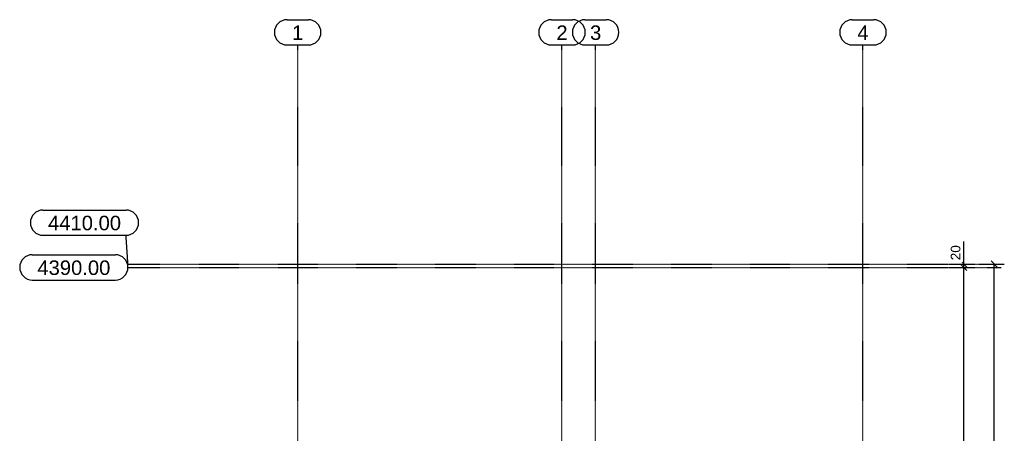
# Model space of a CAD drawing. Header units: millimetres. Extents: x 25 to 224619, y 20 to 11454.
# Tile 66 of 105: x 147364 to 153216, y 4836 to 7290. Entities that reach past the tile are written whole.
import ezdxf

# ---------------------------------------------------------------- set-up
doc = ezdxf.new("R2010")
doc.units = ezdxf.units.MM
doc.linetypes.add('DXK_LINE_DOT3', pattern=[5.9187, 2.979, -0.9799, 0.9799, -0.9799])
doc.layers.add('COTATIONS', color=7, linetype='Continuous')
doc.layers.add('MAILLAGE', color=7, linetype='Continuous')
doc.styles.add('Arial', font='arial.ttf', dxfattribs={"height": 0.2})

# ---------------------------------------------------------------- blocks, each defined once
blk = doc.blocks.new('GridLine-1649644-24725 - 24455')
at = {"layer": 'MAILLAGE', "color": 7, "linetype": 'Continuous'}
for p, q in [((150523.8, 7290.3), (150650.5, 7290.3)), ((150523.8, 7140.3), (150650.5, 7140.3)), ((150523.8, 600), (150650.5, 600)), ((150523.8, 450), (150650.5, 450))]:
    blk.add_line(p, q, dxfattribs=at)
at = {"layer": 'MAILLAGE', "color": 7, "linetype": 'DXK_LINE_DOT3'}
blk.add_line((150587.1, 600), (150587.1, 7140.3), dxfattribs=at)
at = {"layer": 'MAILLAGE', "color": 7, "linetype": 'Continuous'}
for centre, start, end in [((150523.8, 7215.3), 90, 270), ((150650.5, 7215.3), 270, 90), ((150523.8, 525), 90, 270), ((150650.5, 525), 270, 90)]:
    blk.add_arc(centre, 75, start, end, dxfattribs=at)
at = {"layer": 'MAILLAGE', "color": 7, "linetype": 'Continuous', "style": 'Arial'}
for p in [(150553.8, 7170.3), (150553.8, 480)]:
    blk.add_text('2', height=86, dxfattribs=at).set_placement(p)
blk = doc.blocks.new('GridLine-1649644-24726 - 24455')
at = {"layer": 'MAILLAGE', "color": 7, "linetype": 'Continuous'}
for p, q in [((150723.8, 7290.3), (150850.5, 7290.3)), ((150723.8, 7140.3), (150850.5, 7140.3)), ((150723.8, 600), (150850.5, 600)), ((150723.8, 450), (150850.5, 450))]:
    blk.add_line(p, q, dxfattribs=at)
at = {"layer": 'MAILLAGE', "color": 7, "linetype": 'DXK_LINE_DOT3'}
blk.add_line((150787.1, 600), (150787.1, 7140.3), dxfattribs=at)
at = {"layer": 'MAILLAGE', "color": 7, "linetype": 'Continuous'}
for centre, start, end in [((150723.8, 7215.3), 90, 270), ((150850.5, 7215.3), 270, 90), ((150723.8, 525), 90, 270), ((150850.5, 525), 270, 90)]:
    blk.add_arc(centre, 75, start, end, dxfattribs=at)
at = {"layer": 'MAILLAGE', "color": 7, "linetype": 'Continuous', "style": 'Arial'}
for p in [(150753.8, 7170.3), (150753.8, 480)]:
    blk.add_text('3', height=86, dxfattribs=at).set_placement(p)
blk = doc.blocks.new('GridLine-1649644-24724 - 24455')
at = {"layer": 'MAILLAGE', "color": 7, "linetype": 'Continuous'}
for p, q in [((148952.8, 7290.3), (149079.5, 7290.3)), ((148952.8, 7140.3), (149079.5, 7140.3)), ((148952.8, 600), (149079.5, 600)), ((148952.8, 450), (149079.5, 450))]:
    blk.add_line(p, q, dxfattribs=at)
at = {"layer": 'MAILLAGE', "color": 7, "linetype": 'DXK_LINE_DOT3'}
blk.add_line((149016.1, 600), (149016.1, 7140.3), dxfattribs=at)
at = {"layer": 'MAILLAGE', "color": 7, "linetype": 'Continuous'}
for centre, start, end in [((148952.8, 7215.3), 90, 270), ((149079.5, 7215.3), 270, 90), ((148952.8, 525), 90, 270), ((149079.5, 525), 270, 90)]:
    blk.add_arc(centre, 75, start, end, dxfattribs=at)
at = {"layer": 'MAILLAGE', "color": 7, "linetype": 'Continuous', "style": 'Arial'}
for p in [(148982.8, 7170.3), (148982.8, 480)]:
    blk.add_text('1', height=86, dxfattribs=at).set_placement(p)
blk = doc.blocks.new('GridLine-1649644-24727 - 24455')
at = {"layer": 'MAILLAGE', "color": 7, "linetype": 'Continuous'}
for p, q in [((152312.8, 7290.3), (152439.5, 7290.3)), ((152312.8, 7140.3), (152439.5, 7140.3)), ((152312.8, 600), (152439.5, 600)), ((152312.8, 450), (152439.5, 450))]:
    blk.add_line(p, q, dxfattribs=at)
at = {"layer": 'MAILLAGE', "color": 7, "linetype": 'DXK_LINE_DOT3'}
blk.add_line((152376.2, 600), (152376.2, 7140.3), dxfattribs=at)
at = {"layer": 'MAILLAGE', "color": 7, "linetype": 'Continuous'}
for centre, start, end in [((152312.8, 7215.3), 90, 270), ((152439.5, 7215.3), 270, 90), ((152312.8, 525), 90, 270), ((152439.5, 525), 270, 90)]:
    blk.add_arc(centre, 75, start, end, dxfattribs=at)
at = {"layer": 'MAILLAGE', "color": 7, "linetype": 'Continuous', "style": 'Arial'}
for p in [(152342.8, 7170.3), (152342.8, 480)]:
    blk.add_text('4', height=86, dxfattribs=at).set_placement(p)
blk = doc.blocks.new('GridLine-1649644-24856 - 24455')
at = {"layer": 'MAILLAGE', "color": 7, "linetype": 'Continuous'}
for p, q in [((147438.8, 5895.3), (147932.4, 5895.3)), ((147438.8, 5745.3), (147932.4, 5745.3))]:
    blk.add_line(p, q, dxfattribs=at)
at = {"layer": 'MAILLAGE', "color": 7, "linetype": 'DXK_LINE_DOT3'}
blk.add_line((148007.4, 5820.3), (153196.7, 5820.3), dxfattribs=at)
at = {"layer": 'MAILLAGE', "color": 7, "linetype": 'Continuous'}
for centre, start, end in [((147438.8, 5820.3), 90, 270), ((147932.4, 5820.3), 270, 90)]:
    blk.add_arc(centre, 75, start, end, dxfattribs=at)
at = {"layer": 'MAILLAGE', "color": 7, "linetype": 'Continuous', "style": 'Arial'}
blk.add_text('4390.00', height=85.96, dxfattribs=at).set_placement((147468.8, 5775.3))
blk = doc.blocks.new('GridLine-1649644-24857 - 24455')
at = {"layer": 'MAILLAGE', "color": 7, "linetype": 'Continuous'}
for p, q in [((147502.2, 6160.8), (147995.8, 6160.8)), ((147502.2, 6010.8), (147995.8, 6010.8))]:
    blk.add_line(p, q, dxfattribs=at)
at = {"layer": 'MAILLAGE', "color": 7, "linetype": 'DXK_LINE_DOT3'}
for q in [(147995.8, 6010.8), (153196.7, 5840.3)]:
    blk.add_line((148007.4, 5840.3), q, dxfattribs=at)
at = {"layer": 'MAILLAGE', "color": 7, "linetype": 'Continuous'}
for centre, start, end in [((147502.2, 6085.8), 90, 270), ((147995.8, 6085.8), 270, 90)]:
    blk.add_arc(centre, 75, start, end, dxfattribs=at)
at = {"layer": 'MAILLAGE', "color": 7, "linetype": 'Continuous', "style": 'Arial'}
blk.add_text('4410.00', height=85.96, dxfattribs=at).set_placement((147532.2, 6040.8))
blk = doc.blocks.new('StraightDimension-1649644-36927 - 24455')
at = {"layer": 'COTATIONS', "color": 7, "linetype": 'Continuous'}
for p, q in [((153174.2, 5822.3), (153138.2, 5858.3)), ((153066.2, 5840.3), (153216.2, 5840.3)), ((153156.2, 1410.3), (153156.2, 5840.3)), ((153066.2, 1410.3), (153216.2, 1410.3)), ((153138.2, 1428.3), (153174.2, 1392.3))]:
    blk.add_line(p, q, dxfattribs=at)
at = {"color": 0}
blk.add_wipeout([(153147.2, 3726.2), (153063.2, 3726.2), (153063.2, 3524.4), (153147.2, 3524.4)], dxfattribs=at).dxf.layer = 'COTATIONS'
at = {"layer": 'COTATIONS', "color": 7, "style": 'Arial'}
blk.add_text('4430', height=57.3, rotation=90.00021, dxfattribs=at).set_placement((153135.2, 3536.4))
blk = doc.blocks.new('StraightDimension-1649644-36921 - 24455')
at = {"layer": 'COTATIONS', "color": 7, "linetype": 'Continuous'}
for p, q in [((152958.2, 5858.3), (152994.2, 5822.3)), ((152886.2, 5840.3), (153036.2, 5840.3)), ((152886.2, 5820.3), (153036.2, 5820.3)), ((152994.2, 5802.3), (152958.2, 5838.3)), ((152976.2, 5820.3), (152976.2, 5840.3))]:
    blk.add_line(p, q, dxfattribs=at)
at = {"color": 0}
blk.add_wipeout([(152967.2, 5963.7), (152883.2, 5963.7), (152883.2, 5850.8), (152967.2, 5850.8)], dxfattribs=at).dxf.layer = 'COTATIONS'
at = {"layer": 'COTATIONS', "color": 7, "linetype": 'Continuous'}
blk.add_line((152976.2, 5840.3), (152976.2, 5974.2), dxfattribs=at)
blk.add_line((152976.2, 5840.3), (152976.2, 5974.2), dxfattribs=at)
at = {"layer": 'COTATIONS', "color": 7, "style": 'Arial'}
blk.add_text('20', height=57.3, rotation=90.00021, dxfattribs=at).set_placement((152955.2, 5862.8))
blk = doc.blocks.new('StraightDimension-1649644-36922 - 24455')
at = {"layer": 'COTATIONS', "color": 7, "linetype": 'Continuous'}
for p, q in [((152886.2, 5820.3), (153036.2, 5820.3)), ((152994.2, 5802.3), (152958.2, 5838.3)), ((152976.2, 1430.3), (152976.2, 5820.3)), ((152886.2, 1430.3), (153036.2, 1430.3)), ((152958.2, 1448.3), (152994.2, 1412.3))]:
    blk.add_line(p, q, dxfattribs=at)
at = {"color": 0}
blk.add_wipeout([(152967.2, 3726.2), (152883.2, 3726.2), (152883.2, 3524.4), (152967.2, 3524.4)], dxfattribs=at).dxf.layer = 'COTATIONS'
at = {"layer": 'COTATIONS', "color": 7, "style": 'Arial'}
blk.add_text('4390', height=57.3, rotation=90.00021, dxfattribs=at).set_placement((152955.2, 3536.4))

msp = doc.modelspace()

# ---------------------------------------------------------------- block references
for name in ['GridLine-1649644-24724 - 24455', 'GridLine-1649644-24725 - 24455', 'GridLine-1649644-24726 - 24455', 'GridLine-1649644-24727 - 24455', 'GridLine-1649644-24857 - 24455', 'GridLine-1649644-24856 - 24455']:
    msp.add_blockref(name, (0, 0))

# ---------------------------------------------------------------- next in the draw order: block references
msp.add_blockref('StraightDimension-1649644-36927 - 24455', (0, 0))

# ---------------------------------------------------------------- next in the draw order: block references
msp.add_blockref('StraightDimension-1649644-36921 - 24455', (0, 0))

# ---------------------------------------------------------------- next in the draw order: block references
msp.add_blockref('StraightDimension-1649644-36922 - 24455', (0, 0))

doc.saveas('drawing.dxf')
